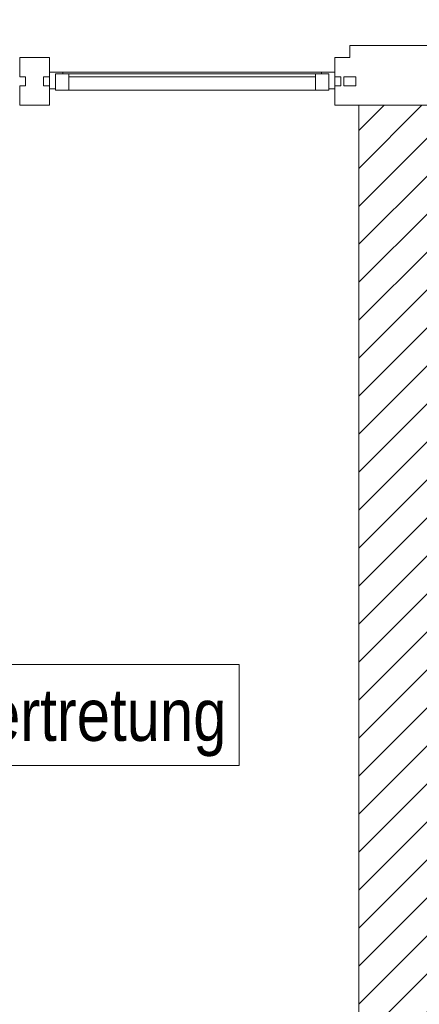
# Model space of a CAD drawing. Header units: metres. Extents: x -80 to 1923, y -189 to 69.
# Tile 199 of 256: x 958.28 to 959.62, y 51.79 to 55.09. Entities that reach past the tile are written whole.
import ezdxf

# ---------------------------------------------------------------- set-up
doc = ezdxf.new("R2010")
doc.units = ezdxf.units.M
doc.header["$MEASUREMENT"] = 0
doc.linetypes.add('Wipeout_Contour', pattern=[1, 0, -1])
for name, color, linetype in [('10 Fassade', 7, 'Continuous'), ('10 Wand außen', 7, 'Continuous'), ('30 Dach', 7, 'Continuous'), ('80 Raum 50stel', 7, 'Continuous')]:
    doc.layers.add(name, color=color, linetype=linetype)
doc.styles.add('ERSTELLTER_STIL_2', font='ARIALN.TTF')

msp = doc.modelspace()

# ---------------------------------------------------------------- hatches: boundary and pattern name
at = {"layer": '10 Wand außen', "linetype": 'Continuous', "lineweight": 18, "true_color": 0x1f1f1f}
h = msp.add_hatch(dxfattribs=at)
h.set_pattern_fill('Mauerziegel_0001', color=250, style=0, pattern_type=2)
h.set_pattern_definition([(45, (929.77, 0), (-0.06363961, 0.06363961), [])])
h.paths.add_polyline_path([(959.6533, 47.1919), (959.6533, 54.8019), (959.4133, 54.8019), (959.4133, 47.1919)])

# ---------------------------------------------------------------- linework, layer by layer
at = {"layer": '10 Fassade', "color": 7, "linetype": 'Continuous', "lineweight": 13}
for p, q in [((959.3833, 55.0019), (959.3833, 54.9619)), ((959.6833, 55.0019), (959.3833, 55.0019)), ((958.2771, 54.9619), (958.2771, 54.8969)), ((958.3771, 54.9619), (958.2771, 54.9619)), ((958.3771, 54.9619), (958.3771, 54.8969)), ((959.3333, 54.9619), (959.3333, 54.8969)), ((959.3833, 54.9619), (959.3333, 54.9619)), ((958.2971, 54.8969), (958.2771, 54.8969)), ((958.2971, 54.8969), (958.2971, 54.8669)), ((958.3571, 54.8969), (958.3571, 54.8669)), ((958.3771, 54.8969), (958.3571, 54.8969)), ((959.3533, 54.8969), (959.3333, 54.8969)), ((959.3533, 54.8969), (959.3533, 54.8669)), ((959.3633, 54.8969), (959.3633, 54.8669)), ((959.3833, 54.8969), (959.3633, 54.8969)), ((959.4033, 54.8969), (959.3833, 54.8969)), ((959.4033, 54.8969), (959.4033, 54.8669)), ((958.2771, 54.8669), (958.2771, 54.8019)), ((958.2971, 54.8669), (958.2771, 54.8669)), ((958.3771, 54.8669), (958.3571, 54.8669)), ((958.3771, 54.8669), (958.3771, 54.8019)), ((959.3533, 54.8669), (959.3333, 54.8669)), ((959.3333, 54.8669), (959.3333, 54.8019)), ((959.3833, 54.8669), (959.3633, 54.8669)), ((959.4033, 54.8669), (959.3833, 54.8669)), ((958.3771, 54.8019), (958.2771, 54.8019)), ((959.3833, 54.8019), (959.3333, 54.8019)), ((959.6833, 54.8019), (959.3833, 54.8019))]:
    msp.add_line(p, q, dxfattribs=at)
at = {"layer": '10 Fassade', "color": 7, "linetype": 'Continuous', "lineweight": 13, "flags": 128}
msp.add_lwpolyline([(959.4033, 54.8969), (959.4033, 54.8669), (959.3633, 54.8669), (959.3633, 54.8969)], close=True, dxfattribs=at)
at = {"layer": '10 Wand außen', "color": 7, "linetype": 'Continuous', "lineweight": 9, "flags": 128}
for points in [[(959.6533, 54.8019), (959.4133, 54.8019)], [(959.4133, 54.8019), (959.4133, 47.1919)]]:
    msp.add_lwpolyline(points, dxfattribs=at)
at = {"layer": '80 Raum 50stel', "color": 8, "linetype": 'Continuous', "lineweight": 18, "flags": 128}
msp.add_lwpolyline([(957.3339, 52.5893), (959.0122, 52.5893), (959.0122, 52.9275), (957.3339, 52.9275), (957.3339, 52.5893)], close=True, dxfattribs=at)

# ---------------------------------------------------------------- texts
at = {"layer": '30 Dach', "color": 7, "linetype": 'Continuous', "lineweight": 9, "insert": (957.2291, 54.9526), "char_height": 0.125, "attachment_point": 7, "rotation": 359.9534, "style": 'ERSTELLTER_STIL_2'}
msp.add_mtext('\\A1;{\\pql;\\fArial Narrow|b0|i0|c0|p0;\\W1.000000;Dachüberstand}', dxfattribs=at)
at = {"layer": '80 Raum 50stel', "color": 7, "linetype": 'Continuous', "lineweight": 9, "insert": (957.3589, 52.6189), "char_height": 0.125, "attachment_point": 7, "style": 'ERSTELLTER_STIL_2'}
msp.add_mtext('\\A1;{\\pql;\\fArial Narrow|b0|i0|c0|p0;\\W1.000000;0.0\\fArial Narrow|b0|i0|c0|p0;\\W1.000000;3\\fArial Narrow|b0|i0|c0|p0;\\W1.000000; \\fArial Narrow|b0|i0|c0|p0;\\H1.400000x;\\W1.000000;Stellvertretung}', dxfattribs=at)

# ---------------------------------------------------------------- wipeouts: each hides what was drawn before it
at = {"color": 254, "linetype": 'Wipeout_Contour', "lineweight": 0, "ltscale": 3841.698112}
msp.add_wipeout([(959.2683, 54.9069), (958.4421, 54.9069), (958.4421, 54.8519), (959.2683, 54.8519)], dxfattribs=at).dxf.layer = '10 Fassade'

# ---------------------------------------------------------------- next in the draw order: linework, layer by layer
at = {"layer": '10 Fassade', "color": 7, "linetype": 'Continuous', "lineweight": 13}
msp.add_line((959.2683, 54.8519), (958.4421, 54.8519), dxfattribs=at)

# ---------------------------------------------------------------- next in the draw order: wipeouts: each hides what was drawn before it
at = {"color": 254, "linetype": 'Wipeout_Contour', "lineweight": 0, "ltscale": 3841.70497}
msp.add_wipeout([(958.4221, 54.9119), (958.4221, 54.9069), (959.2883, 54.9069), (959.2883, 54.9119)], dxfattribs=at).dxf.layer = '10 Fassade'

# ---------------------------------------------------------------- next in the draw order: linework, layer by layer
at = {"layer": '10 Fassade', "color": 7, "linetype": 'Continuous', "lineweight": 13}
for p, q in [((958.4421, 54.9069), (959.2683, 54.9069)), ((959.2683, 54.8969), (958.4421, 54.8969))]:
    msp.add_line(p, q, dxfattribs=at)
at = {"layer": '10 Fassade', "color": 7, "linetype": 'Continuous', "lineweight": 13, "flags": 128}
for points in [[(958.3771, 54.9119), (958.4221, 54.9119), (958.4221, 54.9069), (958.3971, 54.9069), (958.3971, 54.8569), (958.3771, 54.8569)], [(958.3971, 54.9069), (958.4421, 54.9069), (958.4421, 54.8519), (958.3971, 54.8519)], [(958.4221, 54.9119), (959.2883, 54.9119), (959.2883, 54.9069), (958.4221, 54.9069)], [(959.3133, 54.8519), (959.2683, 54.8519), (959.2683, 54.9069), (959.3133, 54.9069)], [(959.3333, 54.8569), (959.3133, 54.8569), (959.3133, 54.9069), (959.2883, 54.9069), (959.2883, 54.9119), (959.3333, 54.9119)]]:
    msp.add_lwpolyline(points, close=True, dxfattribs=at)

doc.saveas('drawing.dxf')
